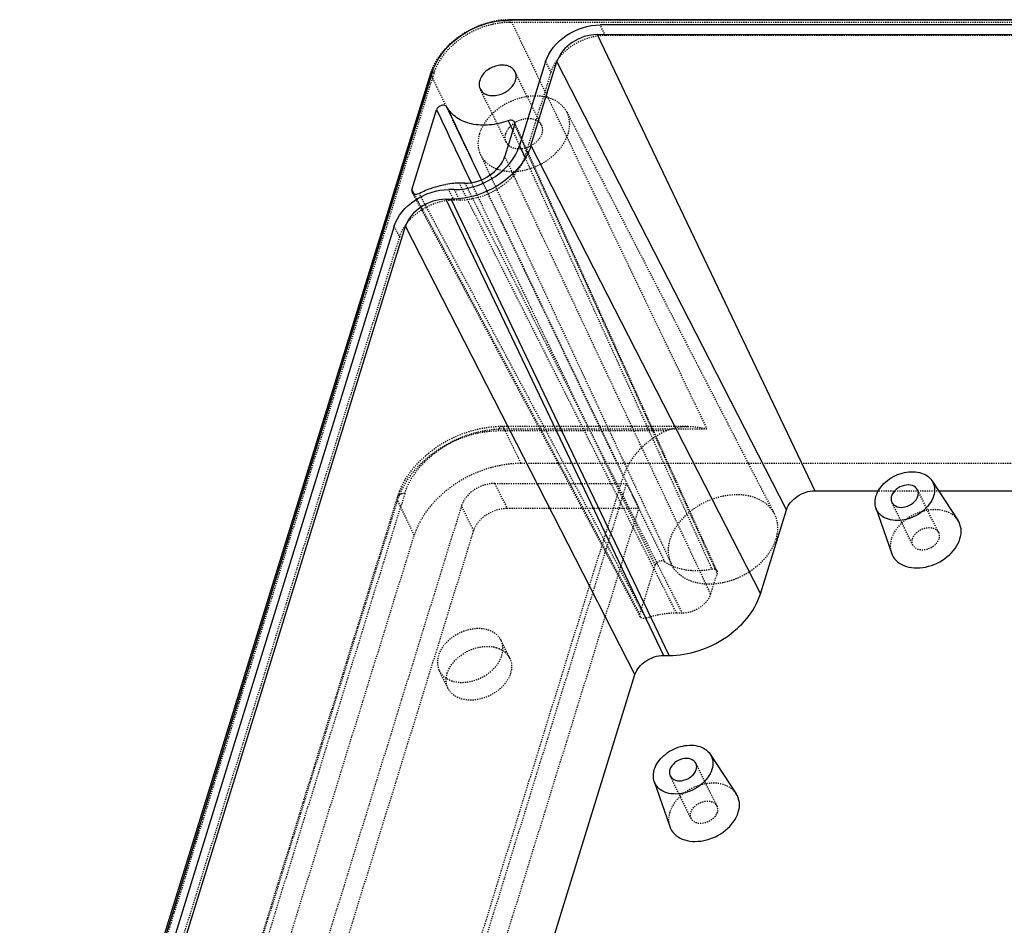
# Model space of a CAD drawing. Header units: millimetres. Extents: x 3202 to 5058, y 576 to 1424.
# Tile 4 of 13: x 3229 to 3315, y 1345 to 1424. Entities that reach past the tile are written whole.
import ezdxf

# ---------------------------------------------------------------- set-up
doc = ezdxf.new("R2010")
doc.units = ezdxf.units.MM
doc.linetypes.add('HIDDEN', pattern=[0.2, 0.1, -0.1])
doc.layers.add('DEFAULT_2', color=8, linetype='HIDDEN')

msp = doc.modelspace()

# ---------------------------------------------------------------- linework, layer by layer
at = {"color": 7, "linetype": 'Continuous'}
for p, q in [((3472.176, 1423.964), (3271.684, 1423.964)), ((3472.348, 1424.018), (3271.843, 1424.018)), ((3361.39, 1423.565), (3279.681, 1423.565)), ((3279.42, 1422.719), (3298.424, 1382.869)), ((3279.42, 1422.719), (3361.129, 1422.719)), ((3274.912, 1420.353), (3272.645, 1413.016)), ((3273.639, 1413.016), (3275.906, 1420.353)), ((3295.934, 1381.191), (3275.906, 1420.353)), ((3264.866, 1419.319), (3231.561, 1311.541)), ((3265.056, 1419.5), (3231.753, 1311.733)), ((3263.244, 1409.165), (3265.403, 1416.152)), ((3272.205, 1414.843), (3271.352, 1412.083)), ((3271.652, 1415.195), (3271.796, 1414.877)), ((3271.796, 1414.877), (3271.879, 1414.695)), ((3271.879, 1414.695), (3272.045, 1414.326)), ((3273.639, 1413.016), (3293.666, 1373.854)), ((3267.863, 1409.733), (3267.38, 1409.733)), ((3268.333, 1409.945), (3268.406, 1409.791)), ((3263.345, 1408.977), (3263.244, 1409.165)), ((3263.441, 1408.801), (3263.345, 1408.977)), ((3266.945, 1409.177), (3266.462, 1409.177)), ((3266.201, 1408.332), (3285.206, 1368.481)), ((3266.201, 1408.332), (3266.684, 1408.332)), ((3285.689, 1368.481), (3266.684, 1408.332)), ((3261.693, 1405.966), (3237.332, 1327.133)), ((3238.326, 1327.133), (3262.687, 1405.966)), ((3282.715, 1366.804), (3262.687, 1405.966)), ((3308.621, 1383.756), (3310.906, 1380.288)), ((3298.424, 1382.869), (3303.997, 1382.869)), ((3309.206, 1382.869), (3333.863, 1382.869)), ((3293.666, 1373.854), (3295.934, 1381.191)), ((3303.749, 1381.365), (3305.095, 1377.436)), ((3285.206, 1368.481), (3285.689, 1368.481)), ((3265.278, 1310.379), (3282.715, 1366.804)), ((3289.272, 1359.865), (3291.556, 1356.396)), ((3284.399, 1357.474), (3285.745, 1353.545))]:
    msp.add_line(p, q, dxfattribs=at)
for centre, radius, start, end in [((3271.844, 1417.496), 6.522, 90.00336, 91.40217), ((3269.325, 1417.94), 4.667, 159.92916, 162.8137), ((5165.895, 2309.537), 2100.002, 205.17733, 205.364619), ((5272.603, 2358.666), 2216.557, 205.157635, 205.338829), ((3267.421, 1402.514), 7.22, 94.0882, 99.68138), ((3267.383, 1403.03), 6.704, 90.02577, 94.07856)]:
    msp.add_arc(centre, radius, start, end, dxfattribs=at)
for points, knots in [([(3265.056, 1419.5), (3265.453, 1420.785), (3266.978, 1422.497), (3269.506, 1423.71), (3270.97, 1423.964), (3271.684, 1423.964)], [0, 0, 0, 0, 0.480367, 0.745086, 1, 1, 1, 1]), ([(3274.912, 1420.353), (3275.198, 1421.277), (3276.635, 1422.905), (3278.645, 1423.565), (3279.681, 1423.565)], [0, 0, 0, 0, 0.483021, 1, 1, 1, 1]), ([(3279.42, 1422.719), (3278.657, 1422.719), (3277.176, 1422.233), (3276.116, 1421.034), (3275.906, 1420.353)], [0, 0, 0, 0, 0.516979, 1, 1, 1, 1]), ([(3272.252, 1419.467), (3272.194, 1419.584), (3272.015, 1419.803), (3271.625, 1420.002), (3271.153, 1420.071), (3270.47, 1419.986), (3269.689, 1419.595), (3269.255, 1419.024), (3269.16, 1418.717)], [0, 0, 0, 0, 0.102605, 0.213495, 0.336519, 0.470434, 0.748124, 1, 1, 1, 1]), ([(3272.292, 1418.717), (3272.312, 1418.782), (3272.368, 1419.029), (3272.334, 1419.3), (3272.252, 1419.467)], [0, 0, 0, 0, 0.26615, 1, 1, 1, 1]), ([(3269.16, 1418.717), (3269.14, 1418.653), (3269.084, 1418.406), (3269.118, 1418.135), (3269.2, 1417.968)], [0, 0, 0, 0, 0.26615, 1, 1, 1, 1]), ([(3269.2, 1417.968), (3269.258, 1417.85), (3269.437, 1417.632), (3269.827, 1417.432), (3270.298, 1417.363), (3270.982, 1417.449), (3271.762, 1417.84), (3272.197, 1418.41), (3272.292, 1418.717)], [0, 0, 0, 0, 0.102605, 0.213495, 0.336519, 0.470434, 0.748124, 1, 1, 1, 1]), ([(3266.305, 1416.385), (3266.267, 1416.453), (3266.106, 1416.56), (3265.82, 1416.542), (3265.555, 1416.407), (3265.43, 1416.241), (3265.403, 1416.152)], [0, 0, 0, 0, 0.211994, 0.469036, 0.747572, 1, 1, 1, 1]), ([(3271.652, 1415.195), (3271.125, 1415.002), (3270.06, 1414.752), (3268.493, 1414.82), (3267.153, 1415.347), (3266.513, 1416.016), (3266.305, 1416.385)], [0, 0, 0, 0, 0.284936, 0.548796, 0.785115, 1, 1, 1, 1]), ([(3272.196, 1415.058), (3272.158, 1415.139), (3271.966, 1415.266), (3271.756, 1415.234), (3271.652, 1415.195)], [0, 0, 0, 0, 0.445672, 1, 1, 1, 1]), ([(3273.639, 1413.016), (3273.222, 1411.667), (3271.622, 1409.871), (3268.969, 1408.599), (3267.433, 1408.332), (3266.684, 1408.332)], [0, 0, 0, 0, 0.48037, 0.745085, 1, 1, 1, 1]), ([(3266.945, 1409.177), (3267.559, 1409.177), (3268.818, 1409.396), (3270.992, 1410.439), (3272.303, 1411.911), (3272.645, 1413.016)], [0, 0, 0, 0, 0.254915, 0.51963, 1, 1, 1, 1]), ([(3267.863, 1409.733), (3268.621, 1409.733), (3270.091, 1410.216), (3271.143, 1411.407), (3271.352, 1412.083)], [0, 0, 0, 0, 0.516979, 1, 1, 1, 1]), ([(3263.875, 1408.846), (3264.06, 1408.941), (3264.804, 1409.29), (3265.601, 1409.529), (3266.206, 1409.632)], [0, 0, 0, 0, 0.252954, 1, 1, 1, 1]), ([(3261.693, 1405.966), (3261.979, 1406.89), (3263.417, 1408.517), (3265.427, 1409.177), (3266.462, 1409.177)], [0, 0, 0, 0, 0.483021, 1, 1, 1, 1]), ([(3263.261, 1408.931), (3263.295, 1408.871), (3263.428, 1408.771), (3263.587, 1408.767), (3263.668, 1408.779)], [0, 0, 0, 0, 0.456504, 1, 1, 1, 1]), ([(3266.201, 1408.332), (3265.438, 1408.332), (3263.957, 1407.846), (3262.898, 1406.647), (3262.687, 1405.966)], [0, 0, 0, 0, 0.516979, 1, 1, 1, 1]), ([(3303.754, 1382.4), (3303.9, 1382.873), (3304.558, 1383.759), (3305.75, 1384.391), (3306.807, 1384.565), (3307.551, 1384.498), (3308.189, 1384.237), (3308.508, 1383.928), (3308.621, 1383.757)], [0, 0, 0, 0, 0.249376, 0.525087, 0.659365, 0.783842, 0.896586, 1, 1, 1, 1]), ([(3307.386, 1382.951), (3307.299, 1383.127), (3306.904, 1383.415), (3306.177, 1383.381), (3305.503, 1383.046), (3305.182, 1382.626), (3305.113, 1382.4)], [0, 0, 0, 0, 0.210611, 0.466858, 0.746424, 1, 1, 1, 1]), ([(3307.415, 1382.4), (3307.43, 1382.447), (3307.471, 1382.629), (3307.446, 1382.828), (3307.386, 1382.951)], [0, 0, 0, 0, 0.26615, 1, 1, 1, 1]), ([(3308.621, 1383.757), (3308.745, 1383.569), (3308.907, 1383.109), (3308.845, 1382.631), (3308.774, 1382.4)], [0, 0, 0, 0, 0.482583, 1, 1, 1, 1]), ([(3295.934, 1381.191), (3296.083, 1381.674), (3296.834, 1382.524), (3297.884, 1382.869), (3298.424, 1382.869)], [0, 0, 0, 0, 0.483021, 1, 1, 1, 1]), ([(3303.749, 1381.365), (3303.722, 1381.444), (3303.637, 1381.784), (3303.676, 1382.147), (3303.754, 1382.4)], [0, 0, 0, 0, 0.240526, 1, 1, 1, 1]), ([(3308.774, 1382.4), (3308.616, 1381.889), (3307.881, 1380.947), (3306.569, 1380.327), (3305.438, 1380.231), (3304.676, 1380.388), (3304.066, 1380.769), (3303.819, 1381.161), (3303.749, 1381.365)], [0, 0, 0, 0, 0.254186, 0.533615, 0.666954, 0.78838, 0.897569, 1, 1, 1, 1]), ([(3305.113, 1382.4), (3305.098, 1382.352), (3305.057, 1382.171), (3305.082, 1381.972), (3305.142, 1381.849)], [0, 0, 0, 0, 0.26615, 1, 1, 1, 1]), ([(3305.142, 1381.849), (3305.229, 1381.673), (3305.624, 1381.385), (3306.351, 1381.419), (3307.025, 1381.754), (3307.346, 1382.174), (3307.415, 1382.4)], [0, 0, 0, 0, 0.210611, 0.466858, 0.746424, 1, 1, 1, 1]), ([(3311.088, 1378.67), (3311.173, 1378.945), (3311.246, 1379.515), (3311.054, 1380.063), (3310.906, 1380.287)], [0, 0, 0, 0, 0.517503, 1, 1, 1, 1]), ([(3305.095, 1377.435), (3305.179, 1377.192), (3305.474, 1376.725), (3306.201, 1376.27), (3307.11, 1376.084), (3308.459, 1376.199), (3310.023, 1376.938), (3310.9, 1378.061), (3311.088, 1378.67)], [0, 0, 0, 0, 0.10243, 0.211623, 0.333056, 0.466397, 0.745824, 1, 1, 1, 1]), ([(3285.689, 1368.481), (3286.548, 1368.481), (3288.31, 1368.787), (3291.353, 1370.247), (3293.189, 1372.308), (3293.666, 1373.854)], [0, 0, 0, 0, 0.254915, 0.51963, 1, 1, 1, 1]), ([(3282.715, 1366.804), (3282.864, 1367.287), (3283.615, 1368.137), (3284.665, 1368.481), (3285.206, 1368.481)], [0, 0, 0, 0, 0.483021, 1, 1, 1, 1]), ([(3284.404, 1358.508), (3284.551, 1358.982), (3285.209, 1359.868), (3286.401, 1360.499), (3287.457, 1360.673), (3288.202, 1360.607), (3288.839, 1360.345), (3289.158, 1360.037), (3289.271, 1359.865)], [0, 0, 0, 0, 0.249376, 0.525087, 0.659365, 0.783842, 0.896586, 1, 1, 1, 1]), ([(3289.271, 1359.865), (3289.395, 1359.677), (3289.557, 1359.217), (3289.496, 1358.739), (3289.424, 1358.508)], [0, 0, 0, 0, 0.482583, 1, 1, 1, 1]), ([(3288.036, 1359.059), (3287.95, 1359.235), (3287.554, 1359.523), (3286.827, 1359.489), (3286.153, 1359.154), (3285.833, 1358.734), (3285.763, 1358.508)], [0, 0, 0, 0, 0.210611, 0.466858, 0.746424, 1, 1, 1, 1]), ([(3288.066, 1358.508), (3288.08, 1358.556), (3288.122, 1358.737), (3288.097, 1358.937), (3288.036, 1359.059)], [0, 0, 0, 0, 0.26615, 1, 1, 1, 1]), ([(3284.399, 1357.474), (3284.372, 1357.553), (3284.288, 1357.892), (3284.326, 1358.256), (3284.404, 1358.508)], [0, 0, 0, 0, 0.240526, 1, 1, 1, 1]), ([(3289.424, 1358.508), (3289.266, 1357.998), (3288.531, 1357.055), (3287.22, 1356.436), (3286.089, 1356.34), (3285.326, 1356.496), (3284.717, 1356.878), (3284.469, 1357.27), (3284.399, 1357.474)], [0, 0, 0, 0, 0.254186, 0.533615, 0.666954, 0.78838, 0.897569, 1, 1, 1, 1]), ([(3285.763, 1358.508), (3285.748, 1358.461), (3285.707, 1358.279), (3285.732, 1358.08), (3285.792, 1357.957)], [0, 0, 0, 0, 0.26615, 1, 1, 1, 1]), ([(3285.792, 1357.957), (3285.879, 1357.781), (3286.274, 1357.493), (3287.001, 1357.527), (3287.676, 1357.862), (3287.996, 1358.283), (3288.066, 1358.508)], [0, 0, 0, 0, 0.210611, 0.466858, 0.746424, 1, 1, 1, 1]), ([(3291.738, 1354.779), (3291.823, 1355.054), (3291.897, 1355.624), (3291.704, 1356.172), (3291.556, 1356.396)], [0, 0, 0, 0, 0.517503, 1, 1, 1, 1]), ([(3285.745, 1353.543), (3285.829, 1353.3), (3286.124, 1352.833), (3286.851, 1352.379), (3287.761, 1352.192), (3289.11, 1352.307), (3290.674, 1353.046), (3291.55, 1354.17), (3291.738, 1354.779)], [0, 0, 0, 0, 0.10243, 0.211623, 0.333056, 0.466397, 0.745824, 1, 1, 1, 1])]:
    msp.add_open_spline(points, degree=3, knots=knots, dxfattribs=at)
for points in [[(3272.205, 1414.843), (3272.227, 1414.912), (3272.226, 1414.993), (3272.196, 1415.058)], [(3263.243, 1409.164), (3263.22, 1409.09), (3263.223, 1408.999), (3263.261, 1408.931)], [(3263.668, 1408.779), (3263.74, 1408.79), (3263.811, 1408.813), (3263.875, 1408.846)]]:
    msp.add_open_spline(points, degree=3, dxfattribs=at)
at = {"layer": 'DEFAULT_2', "color": 8, "linetype": 'HIDDEN'}
for p, q in [((3271.775, 1423.777), (3271.684, 1423.964)), ((3472.268, 1423.777), (3271.775, 1423.777)), ((3271.843, 1424.018), (3288.983, 1388.284)), ((3280.138, 1422.632), (3279.681, 1423.565)), ((3361.847, 1422.632), (3280.138, 1422.632)), ((3274.912, 1420.353), (3275.37, 1419.42)), ((3265.147, 1419.314), (3231.845, 1311.547)), ((3281.723, 1384.176), (3264.866, 1419.319)), ((3265.056, 1419.5), (3265.147, 1419.314)), ((3274.54, 1414.804), (3272.252, 1419.466)), ((3275.37, 1419.42), (3273.102, 1412.083)), ((3271.488, 1413.306), (3269.2, 1417.968)), ((3276.768, 1415.947), (3294.866, 1380.873)), ((3272.045, 1414.326), (3272.64, 1413.012)), ((3273.102, 1412.083), (3272.645, 1413.016)), ((3269.221, 1412.243), (3285.89, 1376.468)), ((3289.321, 1373.854), (3271.352, 1412.083)), ((3286.348, 1372.177), (3267.38, 1409.733)), ((3267.863, 1409.733), (3286.831, 1372.177)), ((3268.406, 1409.791), (3268.577, 1409.43)), ((3269.445, 1409.728), (3269.295, 1410.045)), ((3263.519, 1408.655), (3263.441, 1408.801)), ((3266.92, 1408.245), (3266.462, 1409.177)), ((3266.945, 1409.177), (3267.403, 1408.245)), ((3263.697, 1408.325), (3263.519, 1408.655)), ((3267.403, 1408.245), (3266.92, 1408.245)), ((3261.693, 1405.966), (3262.151, 1405.033)), ((3262.151, 1405.033), (3237.79, 1326.2)), ((3285.44, 1388.109), (3270.758, 1388.109)), ((3287.348, 1388.487), (3271.063, 1388.487)), ((3271.298, 1388.284), (3272.753, 1385.251)), ((3271.298, 1388.284), (3288.983, 1388.284)), ((3511.311, 1385.251), (3272.753, 1385.251)), ((3247.778, 1274.329), (3281.723, 1384.176)), ((3247.496, 1271.886), (3281.99, 1383.51)), ((3270.477, 1383.51), (3271.544, 1381.335)), ((3270.477, 1383.51), (3281.99, 1383.51)), ((3281.99, 1383.51), (3283.058, 1381.335)), ((3309.216, 1379.221), (3307.386, 1382.95)), ((3261.968, 1382.3), (3236.137, 1298.711)), ((3262.618, 1382.627), (3236.458, 1297.973)), ((3303.997, 1382.869), (3309.206, 1382.869)), ((3229.008, 1275.271), (3261.996, 1382.019)), ((3267.569, 1381.552), (3234.285, 1273.845)), ((3248.563, 1269.711), (3283.058, 1381.335)), ((3263.45, 1378.986), (3261.996, 1382.019)), ((3268.637, 1379.377), (3267.569, 1381.552)), ((3271.544, 1381.335), (3283.058, 1381.335)), ((3306.972, 1378.119), (3305.142, 1381.849)), ((3230.407, 1272.059), (3263.45, 1378.986)), ((3235.353, 1271.669), (3268.637, 1379.377)), ((3283.151, 1372.088), (3284.471, 1376.361)), ((3289.878, 1375.657), (3289.321, 1373.854)), ((3286.831, 1372.177), (3286.348, 1372.177)), ((3271.787, 1368.246), (3271.025, 1369.8)), ((3266.401, 1365.602), (3265.638, 1367.156)), ((3289.867, 1355.329), (3288.036, 1359.059)), ((3287.622, 1354.228), (3285.792, 1357.958))]:
    msp.add_line(p, q, dxfattribs=at)
for points in [[(3289.871, 1375.87), (3283.454, 1390.057), (3277.467, 1403.333), (3272.196, 1415.058)], [(3263.261, 1408.931), (3269.215, 1397.892), (3275.958, 1385.334), (3283.166, 1371.859)]]:
    msp.add_lwpolyline(points, dxfattribs=at)
for centre, radius, start, end in [((14762.821, 6573.85), 12595.619, 204.1789234, 204.3744632), ((18900.929, 8484.731), 17153.794, 204.3465052, 204.4821334), ((7739.174, 3532.7), 4948.281, 205.406161, 205.830465), ((-5426.188, -3252.878), 9861.484, 27.9665826, 28.2110269), ((6843.624, 3107.359), 3957.767, 205.404863, 205.936025), ((-4279.468, -2664.361), 8572.404, 28.090487, 28.3653841), ((3271.063, 1379.821), 8.667, 90.00259, 92.2233), ((3268.224, 1380.364), 6.549, 157.92831, 162.79965)]:
    msp.add_arc(centre, radius, start, end, dxfattribs=at)
msp.add_ellipse((3287.25, 1384.173), major_axis=(5.387, 2.642), ratio=0.721837, start_param=1.552878, end_param=2.544351, dxfattribs=at)
for points, knots in [([(3271.684, 1424.016), (3270.967, 1423.998), (3269.504, 1423.725), (3266.956, 1422.5), (3265.408, 1420.819), (3264.941, 1419.541)], [0, 0, 0, 0, 0.254491, 0.517807, 1, 1, 1, 1]), ([(3271.775, 1423.777), (3271.062, 1423.777), (3269.598, 1423.523), (3267.069, 1422.311), (3265.544, 1420.598), (3265.147, 1419.314)], [0, 0, 0, 0, 0.254914, 0.519633, 1, 1, 1, 1]), ([(3280.138, 1422.632), (3279.103, 1422.632), (3277.093, 1421.972), (3275.655, 1420.345), (3275.37, 1419.42)], [0, 0, 0, 0, 0.516979, 1, 1, 1, 1]), ([(3276.767, 1415.948), (3276.619, 1416.234), (3276.169, 1416.765), (3275.199, 1417.244), (3274.036, 1417.403), (3272.356, 1417.182), (3270.439, 1416.213), (3269.375, 1414.81), (3269.141, 1414.055)], [0, 0, 0, 0, 0.102723, 0.213903, 0.337163, 0.471142, 0.748558, 1, 1, 1, 1]), ([(3276.886, 1414.055), (3276.984, 1414.374), (3277.081, 1415.027), (3276.91, 1415.671), (3276.767, 1415.948)], [0, 0, 0, 0, 0.517456, 1, 1, 1, 1]), ([(3271.727, 1414.567), (3271.759, 1414.608), (3271.899, 1414.769), (3272.064, 1414.907), (3272.198, 1414.997)], [0, 0, 0, 0, 0.243595, 1, 1, 1, 1]), ([(3272.198, 1414.997), (3272.286, 1415.056), (3272.647, 1415.265), (3273.067, 1415.378), (3273.377, 1415.386)], [0, 0, 0, 0, 0.255427, 1, 1, 1, 1]), ([(3273.377, 1415.386), (3273.62, 1415.393), (3274.086, 1415.322), (3274.448, 1414.992), (3274.54, 1414.805)], [0, 0, 0, 0, 0.537819, 1, 1, 1, 1]), ([(3274.54, 1414.805), (3274.567, 1414.75), (3274.655, 1414.51), (3274.636, 1414.239), (3274.58, 1414.055)], [0, 0, 0, 0, 0.241157, 1, 1, 1, 1]), ([(3269.141, 1414.055), (3269.047, 1413.751), (3268.952, 1413.129), (3269.096, 1412.51), (3269.221, 1412.241)], [0, 0, 0, 0, 0.51725, 1, 1, 1, 1]), ([(3269.221, 1412.241), (3269.359, 1411.947), (3269.792, 1411.395), (3270.755, 1410.888), (3271.923, 1410.707), (3273.621, 1410.909), (3275.567, 1411.874), (3276.65, 1413.292), (3276.886, 1414.055)], [0, 0, 0, 0, 0.102565, 0.213183, 0.335962, 0.469795, 0.747798, 1, 1, 1, 1]), ([(3271.488, 1413.306), (3271.461, 1413.361), (3271.372, 1413.6), (3271.391, 1413.871), (3271.448, 1414.055)], [0, 0, 0, 0, 0.241157, 1, 1, 1, 1]), ([(3271.448, 1414.055), (3271.462, 1414.1), (3271.529, 1414.283), (3271.634, 1414.451), (3271.727, 1414.567)], [0, 0, 0, 0, 0.238015, 1, 1, 1, 1]), ([(3274.58, 1414.055), (3274.485, 1413.748), (3274.05, 1413.178), (3273.269, 1412.787), (3272.586, 1412.701), (3272.115, 1412.77), (3271.724, 1412.97), (3271.546, 1413.188), (3271.488, 1413.306)], [0, 0, 0, 0, 0.251856, 0.529535, 0.663456, 0.786483, 0.897382, 1, 1, 1, 1]), ([(3273.102, 1412.083), (3272.761, 1410.978), (3271.449, 1409.506), (3269.275, 1408.463), (3268.017, 1408.245), (3267.403, 1408.245)], [0, 0, 0, 0, 0.48037, 0.745085, 1, 1, 1, 1]), ([(3266.92, 1408.245), (3265.884, 1408.245), (3263.874, 1407.585), (3262.437, 1405.958), (3262.151, 1405.033)], [0, 0, 0, 0, 0.516979, 1, 1, 1, 1]), ([(3261.996, 1382.019), (3262.55, 1383.824), (3264.689, 1386.232), (3268.24, 1387.933), (3270.296, 1388.286), (3271.298, 1388.284)], [0, 0, 0, 0, 0.480435, 0.745062, 1, 1, 1, 1]), ([(3262.155, 1382.825), (3262.807, 1384.434), (3264.764, 1386.541), (3267.992, 1388.092), (3269.823, 1388.446), (3270.727, 1388.481)], [0, 0, 0, 0, 0.486415, 0.746529, 1, 1, 1, 1]), ([(3262.618, 1382.627), (3263.106, 1384.205), (3264.979, 1386.307), (3268.084, 1387.797), (3269.882, 1388.109), (3270.758, 1388.109)], [0, 0, 0, 0, 0.480367, 0.745086, 1, 1, 1, 1]), ([(3271.063, 1388.487), (3271.033, 1388.487), (3270.944, 1388.457), (3270.834, 1388.317), (3270.782, 1388.187), (3270.758, 1388.109)], [0, 0, 0, 0, 0.176658, 0.522118, 1, 1, 1, 1]), ([(3271.298, 1388.284), (3271.283, 1388.314), (3271.231, 1388.404), (3271.135, 1388.487), (3271.063, 1388.487)], [0, 0, 0, 0, 0.319923, 1, 1, 1, 1]), ([(3272.753, 1385.251), (3271.751, 1385.251), (3269.697, 1384.895), (3266.148, 1383.193), (3264.008, 1380.79), (3263.45, 1378.986)], [0, 0, 0, 0, 0.254914, 0.519633, 1, 1, 1, 1]), ([(3270.477, 1383.51), (3269.845, 1383.51), (3268.62, 1383.108), (3267.743, 1382.116), (3267.569, 1381.552)], [0, 0, 0, 0, 0.516979, 1, 1, 1, 1]), ([(3261.968, 1382.3), (3261.947, 1382.234), (3261.951, 1382.132), (3261.985, 1382.043), (3261.996, 1382.019)], [0, 0, 0, 0, 0.728583, 1, 1, 1, 1]), ([(3262.618, 1382.627), (3262.472, 1382.627), (3262.212, 1382.597), (3262, 1382.404), (3261.968, 1382.301)], [0, 0, 0, 0, 0.573509, 1, 1, 1, 1]), ([(3285.796, 1378.623), (3286.073, 1379.521), (3287.34, 1381.19), (3289.619, 1382.342), (3291.618, 1382.605), (3293.002, 1382.415), (3294.155, 1381.845), (3294.69, 1381.213), (3294.866, 1380.872)], [0, 0, 0, 0, 0.251428, 0.528858, 0.662837, 0.786089, 0.897267, 1, 1, 1, 1]), ([(3268.637, 1379.377), (3268.811, 1379.94), (3269.687, 1380.933), (3270.913, 1381.335), (3271.544, 1381.335)], [0, 0, 0, 0, 0.483021, 1, 1, 1, 1]), ([(3310.906, 1380.287), (3310.771, 1380.492), (3310.391, 1380.86), (3309.631, 1381.173), (3308.743, 1381.252), (3307.483, 1381.045), (3306.06, 1380.292), (3305.275, 1379.235), (3305.101, 1378.67)], [0, 0, 0, 0, 0.1034, 0.216121, 0.340585, 0.474859, 0.750607, 1, 1, 1, 1]), ([(3294.866, 1380.872), (3295.036, 1380.544), (3295.238, 1379.778), (3295.123, 1379.002), (3295.006, 1378.623)], [0, 0, 0, 0, 0.482508, 1, 1, 1, 1]), ([(3306.943, 1378.67), (3307.013, 1378.896), (3307.333, 1379.316), (3308.007, 1379.651), (3308.734, 1379.685), (3309.13, 1379.397), (3309.216, 1379.221)], [0, 0, 0, 0, 0.253557, 0.533112, 0.789368, 1, 1, 1, 1]), ([(3285.89, 1376.468), (3285.741, 1376.788), (3285.57, 1377.523), (3285.684, 1378.262), (3285.796, 1378.623)], [0, 0, 0, 0, 0.482697, 1, 1, 1, 1]), ([(3295.006, 1378.623), (3294.726, 1377.715), (3293.437, 1376.029), (3291.122, 1374.881), (3289.102, 1374.641), (3287.713, 1374.857), (3286.568, 1375.461), (3286.053, 1376.118), (3285.89, 1376.468)], [0, 0, 0, 0, 0.252192, 0.53021, 0.66404, 0.786809, 0.897423, 1, 1, 1, 1]), ([(3305.101, 1378.67), (3305.068, 1378.565), (3304.972, 1378.161), (3304.996, 1377.724), (3305.095, 1377.435)], [0, 0, 0, 0, 0.264448, 1, 1, 1, 1]), ([(3306.972, 1378.119), (3306.952, 1378.16), (3306.887, 1378.336), (3306.901, 1378.535), (3306.943, 1378.67)], [0, 0, 0, 0, 0.241157, 1, 1, 1, 1]), ([(3309.246, 1378.67), (3309.176, 1378.444), (3308.856, 1378.024), (3308.181, 1377.689), (3307.454, 1377.655), (3307.059, 1377.943), (3306.972, 1378.119)], [0, 0, 0, 0, 0.253557, 0.533112, 0.789368, 1, 1, 1, 1]), ([(3309.216, 1379.221), (3309.236, 1379.181), (3309.301, 1379.005), (3309.287, 1378.805), (3309.246, 1378.67)], [0, 0, 0, 0, 0.241157, 1, 1, 1, 1]), ([(3285.29, 1376.686), (3285.162, 1376.775), (3284.786, 1376.761), (3284.521, 1376.518), (3284.471, 1376.361)], [0, 0, 0, 0, 0.486806, 1, 1, 1, 1]), ([(3285.29, 1376.686), (3285.836, 1376.304), (3287.231, 1375.813), (3288.681, 1375.888), (3289.423, 1376.037)], [0, 0, 0, 0, 0.467991, 1, 1, 1, 1]), ([(3289.423, 1376.037), (3289.514, 1376.055), (3289.692, 1376.057), (3289.839, 1375.939), (3289.87, 1375.87)], [0, 0, 0, 0, 0.547722, 1, 1, 1, 1]), ([(3289.321, 1373.854), (3289.172, 1373.371), (3288.421, 1372.521), (3287.372, 1372.177), (3286.831, 1372.177)], [0, 0, 0, 0, 0.483021, 1, 1, 1, 1]), ([(3283.684, 1371.729), (3283.585, 1371.696), (3283.387, 1371.67), (3283.206, 1371.785), (3283.166, 1371.86)], [0, 0, 0, 0, 0.55168, 1, 1, 1, 1]), ([(3286.348, 1372.177), (3286.128, 1372.177), (3285.226, 1372.137), (3284.333, 1371.945), (3283.684, 1371.729)], [0, 0, 0, 0, 0.242884, 1, 1, 1, 1]), ([(3271.024, 1369.801), (3270.922, 1370.008), (3270.607, 1370.394), (3269.917, 1370.746), (3269.085, 1370.867), (3267.88, 1370.716), (3266.502, 1370.026), (3265.736, 1369.02), (3265.568, 1368.478)], [0, 0, 0, 0, 0.102637, 0.213535, 0.336557, 0.470466, 0.748178, 1, 1, 1, 1]), ([(3266.331, 1366.924), (3266.583, 1367.74), (3267.654, 1368.778), (3269.31, 1369.314), (3270.224, 1369.282), (3270.627, 1369.162)], [0, 0, 0, 0, 0.492034, 0.757809, 1, 1, 1, 1]), ([(3270.627, 1369.162), (3270.676, 1369.148), (3270.862, 1369.086), (3271.04, 1369.001), (3271.164, 1368.923)], [0, 0, 0, 0, 0.257816, 1, 1, 1, 1]), ([(3271.095, 1368.478), (3271.163, 1368.7), (3271.232, 1369.155), (3271.12, 1369.606), (3271.024, 1369.801)], [0, 0, 0, 0, 0.517366, 1, 1, 1, 1]), ([(3265.568, 1368.478), (3265.5, 1368.256), (3265.431, 1367.801), (3265.543, 1367.35), (3265.639, 1367.155)], [0, 0, 0, 0, 0.517366, 1, 1, 1, 1]), ([(3265.639, 1367.155), (3265.741, 1366.948), (3266.056, 1366.562), (3266.746, 1366.21), (3267.578, 1366.089), (3268.783, 1366.24), (3270.161, 1366.93), (3270.927, 1367.936), (3271.095, 1368.478)], [0, 0, 0, 0, 0.102637, 0.213535, 0.336557, 0.470466, 0.748178, 1, 1, 1, 1]), ([(3271.787, 1368.247), (3271.882, 1368.052), (3271.995, 1367.601), (3271.926, 1367.146), (3271.857, 1366.924)], [0, 0, 0, 0, 0.482649, 1, 1, 1, 1]), ([(3271.857, 1366.924), (3271.69, 1366.382), (3270.924, 1365.376), (3269.546, 1364.686), (3268.34, 1364.535), (3267.509, 1364.656), (3266.819, 1365.008), (3266.503, 1365.394), (3266.402, 1365.601)], [0, 0, 0, 0, 0.251808, 0.529511, 0.663424, 0.786449, 0.897354, 1, 1, 1, 1]), ([(3266.402, 1365.601), (3266.369, 1365.668), (3266.254, 1365.95), (3266.224, 1366.263), (3266.245, 1366.491)], [0, 0, 0, 0, 0.245284, 1, 1, 1, 1]), ([(3291.556, 1356.396), (3291.421, 1356.6), (3291.042, 1356.969), (3290.281, 1357.281), (3289.393, 1357.361), (3288.133, 1357.153), (3286.711, 1356.4), (3285.926, 1355.343), (3285.751, 1354.779)], [0, 0, 0, 0, 0.1034, 0.216121, 0.340585, 0.474859, 0.750607, 1, 1, 1, 1]), ([(3287.593, 1354.779), (3287.663, 1355.004), (3287.983, 1355.425), (3288.657, 1355.76), (3289.384, 1355.794), (3289.78, 1355.506), (3289.867, 1355.33)], [0, 0, 0, 0, 0.253557, 0.533112, 0.789368, 1, 1, 1, 1]), ([(3285.751, 1354.779), (3285.719, 1354.674), (3285.622, 1354.27), (3285.646, 1353.832), (3285.745, 1353.543)], [0, 0, 0, 0, 0.264448, 1, 1, 1, 1]), ([(3287.623, 1354.228), (3287.603, 1354.268), (3287.537, 1354.444), (3287.551, 1354.643), (3287.593, 1354.779)], [0, 0, 0, 0, 0.241157, 1, 1, 1, 1]), ([(3289.896, 1354.779), (3289.826, 1354.553), (3289.506, 1354.133), (3288.832, 1353.798), (3288.105, 1353.764), (3287.709, 1354.052), (3287.623, 1354.228)], [0, 0, 0, 0, 0.253557, 0.533112, 0.789368, 1, 1, 1, 1]), ([(3289.867, 1355.33), (3289.886, 1355.289), (3289.952, 1355.113), (3289.938, 1354.914), (3289.896, 1354.779)], [0, 0, 0, 0, 0.241157, 1, 1, 1, 1])]:
    msp.add_open_spline(points, degree=3, knots=knots, dxfattribs=at)
for points in [[(3285.44, 1388.109), (3286.021, 1388.384), (3286.689, 1388.487), (3287.332, 1388.487)], [(3287.332, 1388.487), (3287.886, 1388.487), (3288.443, 1388.412), (3288.983, 1388.284)], [(3289.87, 1375.87), (3289.9, 1375.805), (3289.899, 1375.725), (3289.878, 1375.657)], [(3283.166, 1371.86), (3283.13, 1371.927), (3283.129, 1372.015), (3283.151, 1372.088)], [(3271.164, 1368.923), (3271.247, 1368.871), (3271.327, 1368.812), (3271.401, 1368.747)], [(3271.401, 1368.747), (3271.559, 1368.608), (3271.694, 1368.436), (3271.787, 1368.247)], [(3266.245, 1366.491), (3266.258, 1366.638), (3266.287, 1366.783), (3266.331, 1366.924)]]:
    msp.add_open_spline(points, degree=3, dxfattribs=at)

doc.saveas('drawing.dxf')
